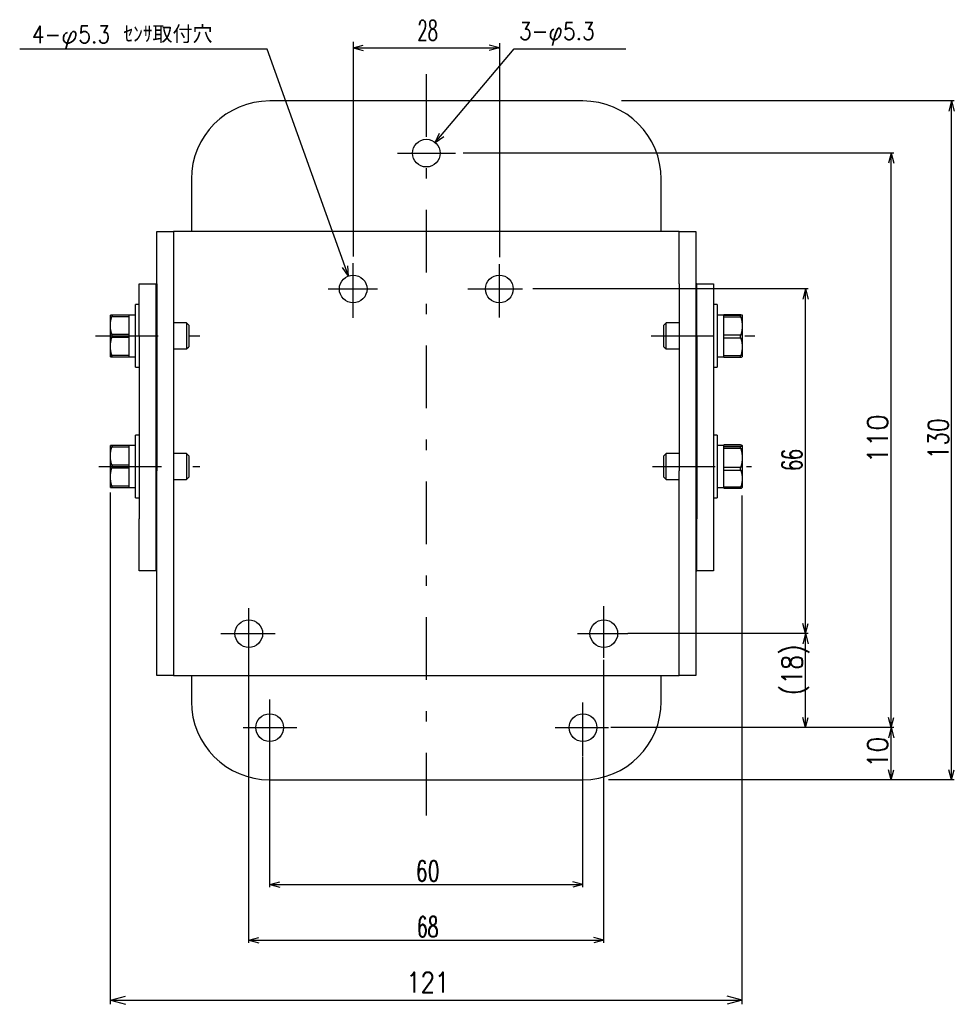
# Model space of a CAD drawing. Extents: x 168 to 527, y 104 to 394.
# Tile 2 of 3: x 168 to 347, y 205 to 394. Entities that reach past the tile are written whole.
import ezdxf
from ezdxf.enums import TextEntityAlignment as Align

# ---------------------------------------------------------------- set-up
doc = ezdxf.new("R2010")
doc.units = 0
doc.header["$LTSCALE"] = 2
doc.header["$MEASUREMENT"] = 0
doc.linetypes.add('CENTER', pattern=[13, 6, -3, 1, -3])
doc.layers.add('0一般図-0通り芯', color=7, linetype='CONTINUOUS')
doc.layers.add('0一般図-1躯体', color=7, linetype='CONTINUOUS')
doc.styles.get("Standard").update_dxf_attribs({"font": 'txt.shx', "bigfont": 'extfont.shx'})

msp = doc.modelspace()

# ---------------------------------------------------------------- linework, layer by layer
at = {"layer": '0一般図-0通り芯', "color": 4, "linetype": 'CENTER'}
for p, q in [((245.5, 383.39), (245.5, 238.78)), ((239.99, 368.24), (251.09, 368.24)), ((231.5, 336.68), (231.5, 347.2)), ((259.5, 336.76), (259.5, 346.96)), ((226.73, 342.24), (236.16, 342.24)), ((253.48, 342.24), (263.91, 342.24)), ((182.12, 333.24), (202.93, 333.24)), ((288.54, 333.24), (308.43, 333.24)), ((182.79, 308.24), (202.12, 308.24)), ((288.8, 308.24), (307.77, 308.24)), ((211.5, 271.19), (211.5, 281.11)), ((279.5, 271.61), (279.5, 281.5)), ((206.15, 276.24), (216.54, 276.24)), ((274.44, 276.24), (284.13, 276.24)), ((215.5, 252.6), (215.5, 263.64)), ((275.5, 252.72), (275.5, 263.06)), ((210.43, 258.24), (220.71, 258.24)), ((270.17, 258.24), (280.38, 258.24))]:
    msp.add_line(p, q, dxfattribs=at)
at = {"layer": '0一般図-0通り芯', "color": 7, "linetype": 'CONTINUOUS'}
for p, q in [((275.5, 378.24), (215.5, 378.24)), ((200.5, 363.24), (200.5, 353.24)), ((290.5, 353.24), (290.5, 363.24)), ((193.9, 343.24), (193.9, 353.24)), ((197.84, 353.24), (197.1, 353.24)), ((293.16, 353.24), (197.84, 353.24)), ((293.9, 353.24), (293.16, 353.24)), ((293.9, 343.24), (293.9, 353.24)), ((193.7, 343.24), (193.9, 343.24)), ((193.9, 343.24), (193.9, 307.38)), ((197.1, 343.24), (197.1, 307.38)), ((293.9, 343.24), (293.9, 307.38)), ((297.3, 343.24), (297.1, 343.24)), ((297.1, 343.24), (297.1, 307.38)), ((190.5, 339.24), (189.8, 339.24)), ((189.8, 327.24), (189.8, 339.24)), ((301.2, 339.24), (300.5, 339.24)), ((301.2, 339.24), (301.2, 327.24)), ((185, 335.24), (185, 337.24)), ((188.5, 337.24), (185.28, 337.24)), ((189.8, 337.24), (188.5, 337.24)), ((188.5, 337.24), (188.5, 336.99)), ((193.9, 335.74), (193.7, 335.74)), ((199.55, 335.74), (197.1, 335.74)), ((200, 335.29), (199.55, 335.74)), ((199.55, 335.74), (199.55, 330.74)), ((291.44, 335.74), (291, 335.29)), ((293.9, 335.74), (291.44, 335.74)), ((291.44, 330.74), (291.44, 335.74)), ((297.3, 335.74), (297.1, 335.74)), ((302.5, 337.24), (301.2, 337.24)), ((305.72, 337.29), (302.5, 337.29)), ((302.5, 337.29), (302.5, 337.29)), ((302.5, 337.18), (302.5, 337.24)), ((305.72, 337.18), (302.5, 337.18)), ((302.5, 336.92), (302.5, 337.18)), ((305.72, 337.29), (305.72, 337.29)), ((306, 337.24), (306, 335.15)), ((185, 331.24), (185, 335.24)), ((200, 335.29), (200, 331.18)), ((291, 331.18), (291, 335.29)), ((306, 335.15), (306, 331.15)), ((188.5, 333.49), (185.28, 333.49)), ((185.28, 332.99), (188.5, 332.99)), ((188.5, 333.49), (188.5, 332.99)), ((188.5, 332.99), (188.5, 331.24)), ((190.5, 333.24), (190.5, 298.24)), ((193.7, 333.24), (193.7, 298.24)), ((297.3, 333.24), (297.3, 298.24)), ((300.5, 333.24), (300.5, 298.24)), ((302.5, 332.87), (302.5, 333.37)), ((302.5, 332.87), (305.72, 332.87)), ((302.5, 331.15), (302.5, 332.87)), ((185, 329.24), (185, 331.24)), ((193.7, 330.74), (193.9, 330.74)), ((197.1, 330.74), (199.55, 330.74)), ((199.55, 330.74), (200, 331.18)), ((291, 331.18), (291.44, 330.74)), ((291.44, 330.74), (293.9, 330.74)), ((297.1, 330.74), (297.3, 330.74)), ((302.5, 329.43), (302.5, 331.15)), ((306, 331.15), (306, 329.24)), ((185.28, 329.24), (188.5, 329.24)), ((188.5, 329.49), (188.5, 329.24)), ((188.5, 329.24), (189.8, 329.24)), ((301.2, 329.24), (302.5, 329.24)), ((305.72, 329.43), (302.5, 329.43)), ((302.5, 329.19), (302.5, 329.43)), ((302.5, 329.19), (305.72, 329.19)), ((189.8, 327.24), (190.5, 327.24)), ((300.5, 327.24), (301.2, 327.24)), ((190.5, 314.24), (189.8, 314.24)), ((189.8, 302.24), (189.8, 314.24)), ((301.2, 314.24), (300.5, 314.24)), ((301.2, 314.24), (301.2, 302.24)), ((185, 310.24), (185, 312.24)), ((188.5, 312.24), (185.28, 312.24)), ((189.8, 312.24), (188.5, 312.24)), ((188.5, 312.24), (188.5, 311.99)), ((302.5, 312.24), (301.2, 312.24)), ((305.71, 312.41), (302.5, 312.41)), ((302.5, 312.41), (302.5, 312.41)), ((302.5, 312.03), (302.5, 312.22)), ((305.72, 312.03), (302.5, 312.03)), ((302.5, 311.74), (302.5, 312.03)), ((305.71, 312.41), (305.72, 312.41)), ((306, 312.22), (306, 309.9)), ((185, 306.24), (185, 310.24)), ((193.9, 310.74), (193.7, 310.74)), ((199.55, 310.74), (197.1, 310.74)), ((200, 310.29), (199.55, 310.74)), ((199.55, 310.74), (199.55, 305.74)), ((200, 310.29), (200, 306.18)), ((291.44, 310.74), (291, 310.29)), ((291, 306.18), (291, 310.29)), ((293.9, 310.74), (291.44, 310.74)), ((291.44, 305.74), (291.44, 310.74)), ((297.3, 310.74), (297.1, 310.74)), ((306, 309.9), (306, 305.92)), ((188.5, 308.49), (185.28, 308.49)), ((185.28, 307.99), (188.5, 307.99)), ((188.5, 308.49), (188.5, 307.99)), ((188.5, 307.99), (188.5, 306.24)), ((193.9, 300.31), (193.9, 307.38)), ((197.1, 307.38), (197.1, 300.31)), ((293.9, 300.31), (293.9, 307.38)), ((297.1, 307.38), (297.1, 300.31)), ((302.5, 307.56), (302.5, 308.06)), ((302.5, 307.56), (305.72, 307.56)), ((302.5, 305.92), (302.5, 307.56)), ((185, 304.24), (185, 306.24)), ((193.7, 305.74), (193.9, 305.74)), ((197.1, 305.74), (199.55, 305.74)), ((199.55, 305.74), (200, 306.18)), ((291, 306.18), (291.44, 305.74)), ((291.44, 305.74), (293.9, 305.74)), ((297.1, 305.74), (297.3, 305.74)), ((302.5, 304.27), (302.5, 305.92)), ((306, 305.92), (306, 304.24)), ((185.28, 304.24), (188.5, 304.24)), ((188.5, 304.49), (188.5, 304.24)), ((188.5, 304.24), (189.8, 304.24)), ((301.2, 304.24), (302.5, 304.24)), ((305.72, 304.27), (302.5, 304.27)), ((302.5, 304.06), (302.5, 304.27)), ((302.5, 304.06), (305.71, 304.06)), ((189.8, 302.24), (190.5, 302.24)), ((300.5, 302.24), (301.2, 302.24)), ((193.9, 271.17), (193.9, 300.31)), ((197.1, 300.31), (197.1, 271.17)), ((293.9, 271.17), (293.9, 300.31)), ((297.1, 300.31), (297.1, 271.17)), ((193.7, 298.24), (193.7, 288.24)), ((297.3, 288.24), (297.3, 298.24)), ((300.5, 298.24), (300.5, 288.24)), ((193.9, 288.24), (193.7, 288.24)), ((297.1, 288.24), (297.3, 288.24)), ((300.5, 288.24), (297.3, 288.24)), ((197.1, 271.17), (197.1, 268.24)), ((293.9, 268.24), (293.9, 271.17)), ((297.1, 271.17), (297.1, 268.24)), ((197.1, 268.24), (197.84, 268.24)), ((197.84, 268.24), (293.16, 268.24)), ((200.5, 268.24), (200.5, 263.24)), ((290.5, 263.24), (290.5, 268.24)), ((293.16, 268.24), (293.9, 268.24)), ((297.1, 268.24), (293.9, 268.24)), ((215.5, 248.24), (275.5, 248.24))]:
    msp.add_line(p, q, dxfattribs=at)
for points in [[(193.9, 353.24), (197.1, 353.24), (197.1, 343.24)], [(293.9, 353.24), (297.1, 353.24), (297.1, 343.24)], [(190.5, 333.24), (190.5, 343.24), (193.7, 343.24), (193.7, 333.24)], [(297.3, 333.24), (297.3, 343.24), (300.5, 343.24), (300.5, 333.24)], [(185.28, 337.24), (185.26, 337.24), (185.26, 337.24), (185.25, 337.24), (185.24, 337.24), (185.24, 337.24), (185.22, 337.24), (185.21, 337.24), (185.2, 337.24), (185.19, 337.24), (185.17, 337.24), (185.15, 337.24), (185.14, 337.24), (185.12, 337.24), (185.11, 337.24), (185.09, 337.24), (185.08, 337.24), (185.06, 337.24), (185.05, 337.24), (185.04, 337.24), (185.04, 337.24), (185.03, 337.24), (185.03, 337.24), (185.02, 337.24), (185.02, 337.24), (185.02, 337.24), (185.01, 337.24), (185.01, 337.24), (185.01, 337.24), (185.01, 337.24), (185.01, 337.24), (185, 337.24), (185, 337.24), (185, 337.24)], [(185, 335.24), (185, 335.29), (185, 335.31), (185, 335.33), (185.01, 335.36), (185.01, 335.4), (185.01, 335.44), (185.01, 335.48), (185.01, 335.53), (185.02, 335.58), (185.02, 335.64), (185.02, 335.7), (185.03, 335.76), (185.03, 335.83), (185.04, 335.9), (185.04, 335.97), (185.05, 336.05), (185.06, 336.12), (185.07, 336.19), (185.09, 336.26), (185.1, 336.33), (185.12, 336.4), (185.14, 336.47), (185.15, 336.53), (185.17, 336.59), (185.19, 336.65), (185.2, 336.7), (185.21, 336.75), (185.22, 336.79), (185.23, 336.83), (185.24, 336.86), (185.25, 336.89), (185.26, 336.92), (185.28, 336.99)], [(185.28, 337.24), (185.28, 337.24), (185.28, 337.24), (185.28, 337.24), (185.28, 337.24), (185.28, 337.24), (185.29, 337.23), (185.29, 337.23), (185.29, 337.23), (185.29, 337.23), (185.29, 337.23), (185.3, 337.23), (185.3, 337.23), (185.3, 337.23), (185.3, 337.23), (185.3, 337.22), (185.31, 337.22), (185.31, 337.21), (185.31, 337.21), (185.31, 337.2), (185.31, 337.2), (185.31, 337.19), (185.31, 337.18), (185.31, 337.17), (185.31, 337.16), (185.31, 337.15), (185.31, 337.14), (185.31, 337.13), (185.31, 337.12), (185.31, 337.11), (185.31, 337.1), (185.3, 337.09), (185.3, 337.08), (185.3, 337.07), (185.3, 337.06), (185.3, 337.05), (185.29, 337.05), (185.29, 337.04), (185.29, 337.03), (185.29, 337.02), (185.29, 337.02), (185.29, 337.01), (185.28, 337.01), (185.28, 337.01), (185.28, 337), (185.28, 337), (185.28, 337), (185.28, 336.99), (185.28, 336.99), (185.28, 336.99)], [(185.28, 336.99), (188.5, 336.99), (188.5, 335.24), (188.5, 333.49)], [(302.5, 337.24), (302.5, 337.29), (305.72, 337.29)], [(305.72, 333.37), (302.5, 333.37), (302.5, 335.15), (302.5, 336.92), (305.72, 336.92)], [(305.72, 336.92), (305.72, 336.93), (305.72, 336.93), (305.72, 336.94), (305.72, 336.94), (305.72, 336.95), (305.71, 336.95), (305.71, 336.96), (305.71, 336.97), (305.71, 336.97), (305.71, 336.98), (305.7, 336.99), (305.7, 337), (305.7, 337.01), (305.7, 337.02), (305.7, 337.03), (305.69, 337.04), (305.69, 337.05), (305.69, 337.06), (305.69, 337.07), (305.69, 337.08), (305.69, 337.09), (305.69, 337.1), (305.69, 337.11), (305.69, 337.12), (305.69, 337.13), (305.69, 337.14), (305.69, 337.15), (305.69, 337.15), (305.69, 337.16), (305.69, 337.16), (305.7, 337.17), (305.7, 337.17), (305.7, 337.17), (305.7, 337.17), (305.7, 337.18), (305.71, 337.18), (305.71, 337.18), (305.71, 337.18), (305.71, 337.18), (305.71, 337.18), (305.71, 337.18), (305.72, 337.18), (305.72, 337.18), (305.72, 337.18), (305.72, 337.18), (305.72, 337.18), (305.72, 337.18), (305.72, 337.18), (305.72, 337.18)], [(305.72, 337.29), (305.73, 337.29), (305.73, 337.29), (305.74, 337.29), (305.74, 337.29), (305.75, 337.29), (305.76, 337.29), (305.76, 337.28), (305.77, 337.28), (305.78, 337.28), (305.79, 337.28), (305.8, 337.28), (305.81, 337.28), (305.82, 337.28), (305.82, 337.28), (305.83, 337.28), (305.84, 337.28), (305.85, 337.27), (305.86, 337.27), (305.87, 337.27), (305.88, 337.27), (305.89, 337.27), (305.9, 337.27), (305.91, 337.27), (305.92, 337.26), (305.92, 337.26), (305.93, 337.26), (305.94, 337.26), (305.95, 337.26), (305.95, 337.26), (305.96, 337.26), (305.97, 337.25), (305.97, 337.25), (305.98, 337.25), (305.98, 337.25), (305.98, 337.25), (305.99, 337.25), (305.99, 337.25), (305.99, 337.25), (305.99, 337.24), (305.99, 337.24), (305.99, 337.24), (305.99, 337.24), (305.99, 337.24), (306, 337.24), (306, 337.24), (306, 337.24), (306, 337.24), (306, 337.24), (306, 337.24)], [(306, 337.24), (306, 337.24), (306, 337.24), (306, 337.23), (306, 337.23), (306, 337.23), (306, 337.23), (306, 337.23), (305.99, 337.23), (305.99, 337.23), (305.99, 337.23), (305.99, 337.23), (305.99, 337.23), (305.99, 337.23), (305.99, 337.23), (305.98, 337.22), (305.98, 337.22), (305.98, 337.22), (305.97, 337.22), (305.97, 337.22), (305.96, 337.22), (305.96, 337.22), (305.95, 337.21), (305.94, 337.21), (305.93, 337.21), (305.93, 337.21), (305.92, 337.21), (305.91, 337.21), (305.9, 337.21), (305.89, 337.2), (305.88, 337.2), (305.87, 337.2), (305.87, 337.2), (305.86, 337.2), (305.85, 337.2), (305.84, 337.2), (305.83, 337.2), (305.82, 337.19), (305.81, 337.19), (305.8, 337.19), (305.79, 337.19), (305.78, 337.19), (305.77, 337.19), (305.76, 337.19), (305.76, 337.19), (305.75, 337.19), (305.74, 337.19), (305.74, 337.19), (305.73, 337.19), (305.72, 337.18)], [(305.72, 336.92), (305.73, 336.87), (305.74, 336.85), (305.75, 336.83), (305.76, 336.8), (305.76, 336.77), (305.77, 336.73), (305.79, 336.68), (305.8, 336.64), (305.81, 336.58), (305.83, 336.53), (305.84, 336.47), (305.86, 336.4), (305.88, 336.34), (305.89, 336.27), (305.91, 336.19), (305.92, 336.12), (305.94, 336.05), (305.95, 335.97), (305.96, 335.9), (305.96, 335.83), (305.97, 335.76), (305.97, 335.69), (305.98, 335.62), (305.98, 335.56), (305.98, 335.5), (305.99, 335.45), (305.99, 335.4), (305.99, 335.35), (305.99, 335.31), (305.99, 335.28), (306, 335.25), (306, 335.22), (306, 335.15), (306, 335.1), (306, 335.08), (306, 335.05), (305.99, 335.02), (305.99, 334.99), (305.99, 334.95), (305.99, 334.9), (305.99, 334.85), (305.98, 334.8), (305.98, 334.74), (305.98, 334.68), (305.97, 334.61), (305.97, 334.54), (305.96, 334.47), (305.96, 334.4), (305.95, 334.33), (305.94, 334.25), (305.92, 334.18), (305.91, 334.11), (305.9, 334.03), (305.88, 333.97), (305.86, 333.9), (305.85, 333.83), (305.83, 333.77), (305.81, 333.71), (305.8, 333.66), (305.79, 333.61), (305.78, 333.57), (305.76, 333.53), (305.76, 333.5), (305.75, 333.47), (305.74, 333.44), (305.72, 333.37)], [(185.28, 333.49), (185.26, 333.54), (185.26, 333.56), (185.25, 333.58), (185.24, 333.61), (185.24, 333.64), (185.22, 333.68), (185.21, 333.72), (185.2, 333.77), (185.19, 333.82), (185.17, 333.88), (185.15, 333.94), (185.14, 334), (185.12, 334.07), (185.11, 334.14), (185.09, 334.21), (185.08, 334.28), (185.06, 334.35), (185.05, 334.42), (185.04, 334.5), (185.04, 334.57), (185.03, 334.64), (185.03, 334.71), (185.02, 334.77), (185.02, 334.83), (185.02, 334.89), (185.01, 334.94), (185.01, 334.99), (185.01, 335.04), (185.01, 335.08), (185.01, 335.11), (185, 335.14), (185, 335.17), (185, 335.24)], [(185, 331.24), (185, 331.27), (185, 331.28), (185, 331.3), (185, 331.32), (185, 331.34), (185, 331.37), (185, 331.39), (185.01, 331.42), (185.01, 331.45), (185.01, 331.48), (185.01, 331.51), (185.01, 331.55), (185.01, 331.58), (185.01, 331.62), (185.02, 331.66), (185.02, 331.7), (185.02, 331.74), (185.03, 331.78), (185.03, 331.83), (185.04, 331.87), (185.04, 331.92), (185.05, 331.97), (185.06, 332.02), (185.07, 332.06), (185.07, 332.11), (185.08, 332.16), (185.09, 332.21), (185.1, 332.26), (185.11, 332.31), (185.12, 332.35), (185.12, 332.4), (185.13, 332.44), (185.14, 332.49), (185.15, 332.53), (185.16, 332.57), (185.17, 332.61), (185.18, 332.64), (185.19, 332.68), (185.2, 332.71), (185.21, 332.75), (185.22, 332.78), (185.23, 332.81), (185.23, 332.83), (185.24, 332.86), (185.25, 332.88), (185.25, 332.91), (185.26, 332.93), (185.26, 332.94), (185.28, 332.99)], [(185.28, 333.49), (185.28, 333.48), (185.28, 333.48), (185.28, 333.47), (185.28, 333.47), (185.28, 333.46), (185.29, 333.46), (185.29, 333.45), (185.29, 333.44), (185.29, 333.43), (185.29, 333.43), (185.3, 333.42), (185.3, 333.41), (185.3, 333.39), (185.3, 333.38), (185.3, 333.37), (185.31, 333.35), (185.31, 333.34), (185.31, 333.32), (185.31, 333.31), (185.31, 333.29), (185.31, 333.27), (185.31, 333.25), (185.31, 333.23), (185.31, 333.22), (185.31, 333.2), (185.31, 333.18), (185.31, 333.17), (185.31, 333.15), (185.31, 333.13), (185.31, 333.12), (185.3, 333.11), (185.3, 333.09), (185.3, 333.08), (185.3, 333.07), (185.3, 333.06), (185.29, 333.05), (185.29, 333.04), (185.29, 333.03), (185.29, 333.03), (185.29, 333.02), (185.29, 333.01), (185.28, 333.01), (185.28, 333.01), (185.28, 333), (185.28, 333), (185.28, 333), (185.28, 332.99), (185.28, 332.99), (185.28, 332.99)], [(305.72, 332.87), (305.72, 332.88), (305.72, 332.88), (305.72, 332.89), (305.72, 332.89), (305.72, 332.9), (305.71, 332.9), (305.71, 332.91), (305.71, 332.92), (305.71, 332.93), (305.71, 332.93), (305.7, 332.94), (305.7, 332.95), (305.7, 332.97), (305.7, 332.98), (305.7, 332.99), (305.69, 333), (305.69, 333.02), (305.69, 333.04), (305.69, 333.05), (305.69, 333.07), (305.69, 333.09), (305.69, 333.11), (305.69, 333.12), (305.69, 333.14), (305.69, 333.16), (305.69, 333.18), (305.69, 333.19), (305.69, 333.21), (305.69, 333.22), (305.69, 333.24), (305.7, 333.25), (305.7, 333.27), (305.7, 333.28), (305.7, 333.29), (305.7, 333.3), (305.71, 333.31), (305.71, 333.32), (305.71, 333.33), (305.71, 333.33), (305.71, 333.34), (305.71, 333.34), (305.72, 333.35), (305.72, 333.35), (305.72, 333.36), (305.72, 333.36), (305.72, 333.36), (305.72, 333.37), (305.72, 333.37), (305.72, 333.37)], [(305.72, 332.87), (305.73, 332.83), (305.74, 332.81), (305.75, 332.78), (305.76, 332.75), (305.76, 332.72), (305.77, 332.68), (305.79, 332.64), (305.8, 332.59), (305.81, 332.54), (305.83, 332.49), (305.84, 332.43), (305.86, 332.37), (305.88, 332.3), (305.89, 332.23), (305.91, 332.16), (305.92, 332.09), (305.94, 332.02), (305.95, 331.95), (305.96, 331.88), (305.96, 331.81), (305.97, 331.74), (305.97, 331.67), (305.98, 331.61), (305.98, 331.55), (305.98, 331.49), (305.99, 331.44), (305.99, 331.39), (305.99, 331.35), (305.99, 331.31), (305.99, 331.27), (306, 331.24), (306, 331.22), (306, 331.15)], [(185.28, 329.49), (185.27, 329.52), (185.27, 329.53), (185.26, 329.55), (185.26, 329.57), (185.25, 329.59), (185.24, 329.61), (185.24, 329.64), (185.23, 329.66), (185.22, 329.69), (185.21, 329.72), (185.2, 329.76), (185.19, 329.79), (185.18, 329.82), (185.18, 329.86), (185.17, 329.9), (185.16, 329.94), (185.15, 329.98), (185.14, 330.02), (185.13, 330.07), (185.12, 330.11), (185.11, 330.16), (185.1, 330.2), (185.09, 330.25), (185.08, 330.3), (185.08, 330.35), (185.07, 330.4), (185.06, 330.45), (185.05, 330.49), (185.05, 330.54), (185.04, 330.59), (185.03, 330.64), (185.03, 330.68), (185.02, 330.72), (185.02, 330.77), (185.02, 330.81), (185.01, 330.85), (185.01, 330.88), (185.01, 330.92), (185.01, 330.96), (185.01, 330.99), (185.01, 331.02), (185.01, 331.05), (185, 331.08), (185, 331.11), (185, 331.13), (185, 331.15), (185, 331.17), (185, 331.19), (185, 331.24)], [(188.5, 331.24), (188.5, 329.49), (185.28, 329.49)], [(306, 331.15), (306, 331.12), (306, 331.1), (306, 331.09), (306, 331.07), (306, 331.05), (306, 331.02), (306, 331), (305.99, 330.97), (305.99, 330.94), (305.99, 330.91), (305.99, 330.88), (305.99, 330.84), (305.99, 330.81), (305.99, 330.77), (305.98, 330.73), (305.98, 330.69), (305.98, 330.65), (305.97, 330.61), (305.97, 330.57), (305.96, 330.52), (305.96, 330.48), (305.95, 330.43), (305.94, 330.38), (305.93, 330.34), (305.93, 330.29), (305.92, 330.24), (305.91, 330.19), (305.9, 330.14), (305.89, 330.1), (305.88, 330.05), (305.87, 330.01), (305.87, 329.96), (305.86, 329.92), (305.85, 329.88), (305.84, 329.84), (305.83, 329.8), (305.82, 329.76), (305.81, 329.73), (305.8, 329.7), (305.79, 329.66), (305.78, 329.63), (305.77, 329.6), (305.76, 329.58), (305.76, 329.55), (305.75, 329.53), (305.74, 329.51), (305.74, 329.49), (305.73, 329.47), (305.72, 329.43)], [(185, 329.24), (185, 329.24), (185, 329.24), (185, 329.24), (185, 329.24), (185, 329.24), (185, 329.24), (185, 329.24), (185.01, 329.24), (185.01, 329.24), (185.01, 329.24), (185.01, 329.24), (185.01, 329.24), (185.01, 329.24), (185.01, 329.24), (185.02, 329.24), (185.02, 329.24), (185.02, 329.24), (185.03, 329.24), (185.03, 329.24), (185.04, 329.24), (185.04, 329.24), (185.05, 329.24), (185.06, 329.24), (185.07, 329.24), (185.07, 329.24), (185.08, 329.24), (185.09, 329.24), (185.1, 329.24), (185.11, 329.24), (185.12, 329.24), (185.12, 329.24), (185.13, 329.24), (185.14, 329.24), (185.15, 329.24), (185.16, 329.24), (185.17, 329.24), (185.18, 329.24), (185.19, 329.24), (185.2, 329.24), (185.21, 329.24), (185.22, 329.24), (185.23, 329.24), (185.23, 329.24), (185.24, 329.24), (185.25, 329.24), (185.25, 329.24), (185.26, 329.24), (185.26, 329.24), (185.28, 329.24), (185.28, 329.24), (185.28, 329.24), (185.28, 329.24), (185.28, 329.24), (185.28, 329.24), (185.28, 329.24), (185.28, 329.24), (185.28, 329.24), (185.28, 329.24), (185.29, 329.24), (185.29, 329.24), (185.29, 329.24), (185.29, 329.24), (185.29, 329.24), (185.29, 329.24), (185.29, 329.24), (185.3, 329.24), (185.3, 329.25), (185.3, 329.25), (185.3, 329.25), (185.3, 329.25), (185.3, 329.25), (185.3, 329.26), (185.31, 329.26), (185.31, 329.26), (185.31, 329.26), (185.31, 329.27), (185.31, 329.27), (185.31, 329.27), (185.31, 329.28), (185.31, 329.28), (185.31, 329.29), (185.31, 329.29), (185.31, 329.29), (185.31, 329.3), (185.31, 329.3), (185.31, 329.31), (185.31, 329.31), (185.31, 329.32), (185.31, 329.32), (185.31, 329.33), (185.31, 329.33), (185.31, 329.34), (185.31, 329.35), (185.31, 329.35), (185.31, 329.36), (185.31, 329.36), (185.31, 329.37), (185.31, 329.38), (185.3, 329.38), (185.3, 329.39), (185.3, 329.4), (185.3, 329.4), (185.3, 329.41), (185.3, 329.41), (185.3, 329.42), (185.29, 329.43), (185.29, 329.43), (185.29, 329.44), (185.29, 329.44), (185.29, 329.45), (185.29, 329.45), (185.29, 329.46), (185.29, 329.46), (185.28, 329.47), (185.28, 329.47), (185.28, 329.47), (185.28, 329.48), (185.28, 329.48), (185.28, 329.48), (185.28, 329.48), (185.28, 329.48), (185.28, 329.49)], [(305.72, 329.19), (305.72, 329.19), (305.72, 329.19), (305.72, 329.19), (305.72, 329.19), (305.72, 329.19), (305.71, 329.19), (305.71, 329.19), (305.71, 329.19), (305.71, 329.19), (305.71, 329.19), (305.7, 329.19), (305.7, 329.19), (305.7, 329.19), (305.7, 329.2), (305.7, 329.2), (305.69, 329.2), (305.69, 329.21), (305.69, 329.21), (305.69, 329.22), (305.69, 329.22), (305.69, 329.23), (305.69, 329.24), (305.69, 329.25), (305.69, 329.26), (305.69, 329.27), (305.69, 329.28), (305.69, 329.29), (305.69, 329.3), (305.69, 329.31), (305.69, 329.32), (305.7, 329.33), (305.7, 329.33), (305.7, 329.34), (305.7, 329.35), (305.7, 329.36), (305.71, 329.37), (305.71, 329.38), (305.71, 329.38), (305.71, 329.39), (305.71, 329.4), (305.71, 329.4), (305.72, 329.4), (305.72, 329.41), (305.72, 329.41), (305.72, 329.42), (305.72, 329.42), (305.72, 329.42), (305.72, 329.42), (305.72, 329.43)], [(305.72, 329.19), (305.73, 329.19), (305.73, 329.19), (305.74, 329.19), (305.74, 329.19), (305.75, 329.19), (305.76, 329.19), (305.76, 329.19), (305.77, 329.19), (305.78, 329.19), (305.79, 329.19), (305.8, 329.19), (305.81, 329.2), (305.82, 329.2), (305.82, 329.2), (305.83, 329.2), (305.84, 329.2), (305.85, 329.2), (305.86, 329.2), (305.87, 329.2), (305.88, 329.21), (305.89, 329.21), (305.9, 329.21), (305.91, 329.21), (305.92, 329.21), (305.92, 329.21), (305.93, 329.21), (305.94, 329.22), (305.95, 329.22), (305.95, 329.22), (305.96, 329.22), (305.97, 329.22), (305.97, 329.22), (305.98, 329.22), (305.98, 329.23), (305.98, 329.23), (305.99, 329.23), (305.99, 329.23), (305.99, 329.23), (305.99, 329.23), (305.99, 329.23), (305.99, 329.23), (305.99, 329.23), (305.99, 329.23), (306, 329.24), (306, 329.24), (306, 329.24), (306, 329.24), (306, 329.24), (306, 329.24)], [(185.28, 312.24), (185.26, 312.24), (185.26, 312.24), (185.25, 312.24), (185.24, 312.24), (185.24, 312.24), (185.22, 312.24), (185.21, 312.24), (185.2, 312.24), (185.19, 312.24), (185.17, 312.24), (185.15, 312.24), (185.14, 312.24), (185.12, 312.24), (185.11, 312.24), (185.09, 312.24), (185.08, 312.24), (185.06, 312.24), (185.05, 312.24), (185.04, 312.24), (185.04, 312.24), (185.03, 312.24), (185.03, 312.24), (185.02, 312.24), (185.02, 312.24), (185.02, 312.24), (185.01, 312.24), (185.01, 312.24), (185.01, 312.24), (185.01, 312.24), (185.01, 312.24), (185, 312.24), (185, 312.24), (185, 312.24)], [(185, 310.24), (185, 310.29), (185, 310.31), (185, 310.33), (185.01, 310.36), (185.01, 310.4), (185.01, 310.44), (185.01, 310.48), (185.01, 310.53), (185.02, 310.58), (185.02, 310.64), (185.02, 310.7), (185.03, 310.76), (185.03, 310.83), (185.04, 310.9), (185.04, 310.97), (185.05, 311.05), (185.06, 311.12), (185.07, 311.19), (185.09, 311.26), (185.1, 311.33), (185.12, 311.4), (185.14, 311.47), (185.15, 311.53), (185.17, 311.59), (185.19, 311.65), (185.2, 311.7), (185.21, 311.75), (185.22, 311.79), (185.23, 311.83), (185.24, 311.86), (185.25, 311.89), (185.26, 311.92), (185.28, 311.99)], [(185.28, 312.24), (185.28, 312.24), (185.28, 312.24), (185.28, 312.24), (185.28, 312.24), (185.28, 312.24), (185.29, 312.23), (185.29, 312.23), (185.29, 312.23), (185.29, 312.23), (185.29, 312.23), (185.3, 312.23), (185.3, 312.23), (185.3, 312.23), (185.3, 312.23), (185.3, 312.22), (185.31, 312.22), (185.31, 312.21), (185.31, 312.21), (185.31, 312.2), (185.31, 312.2), (185.31, 312.19), (185.31, 312.18), (185.31, 312.17), (185.31, 312.16), (185.31, 312.15), (185.31, 312.14), (185.31, 312.13), (185.31, 312.12), (185.31, 312.11), (185.31, 312.1), (185.3, 312.09), (185.3, 312.08), (185.3, 312.07), (185.3, 312.06), (185.3, 312.05), (185.29, 312.05), (185.29, 312.04), (185.29, 312.03), (185.29, 312.02), (185.29, 312.02), (185.29, 312.01), (185.28, 312.01), (185.28, 312.01), (185.28, 312), (185.28, 312), (185.28, 312), (185.28, 311.99), (185.28, 311.99), (185.28, 311.99)], [(185.28, 311.99), (188.5, 311.99), (188.5, 310.24), (188.5, 308.49)], [(302.5, 312.22), (302.5, 312.41), (305.72, 312.41)], [(305.72, 308.06), (302.5, 308.06), (302.5, 309.9), (302.5, 311.74), (305.72, 311.74)], [(305.72, 311.74), (305.72, 311.74), (305.72, 311.75), (305.72, 311.75), (305.72, 311.76), (305.72, 311.76), (305.71, 311.77), (305.71, 311.77), (305.71, 311.78), (305.71, 311.79), (305.71, 311.8), (305.7, 311.81), (305.7, 311.82), (305.7, 311.83), (305.7, 311.84), (305.7, 311.85), (305.69, 311.86), (305.69, 311.87), (305.69, 311.88), (305.69, 311.89), (305.69, 311.91), (305.69, 311.92), (305.69, 311.93), (305.69, 311.94), (305.69, 311.95), (305.69, 311.96), (305.69, 311.97), (305.69, 311.98), (305.69, 311.98), (305.69, 311.99), (305.69, 311.99), (305.7, 312), (305.7, 312), (305.7, 312.01), (305.7, 312.01), (305.7, 312.01), (305.71, 312.02), (305.71, 312.02), (305.71, 312.02), (305.71, 312.02), (305.71, 312.02), (305.71, 312.02), (305.72, 312.02), (305.72, 312.02), (305.72, 312.02), (305.72, 312.03), (305.72, 312.03), (305.72, 312.03), (305.72, 312.03), (305.72, 312.03)], [(305.72, 312.41), (305.73, 312.41), (305.73, 312.41), (305.74, 312.41), (305.74, 312.4), (305.75, 312.4), (305.76, 312.4), (305.76, 312.4), (305.77, 312.39), (305.78, 312.39), (305.79, 312.39), (305.8, 312.38), (305.81, 312.38), (305.82, 312.38), (305.82, 312.37), (305.83, 312.37), (305.84, 312.36), (305.85, 312.36), (305.86, 312.35), (305.87, 312.35), (305.88, 312.34), (305.89, 312.34), (305.9, 312.33), (305.91, 312.33), (305.92, 312.32), (305.92, 312.32), (305.93, 312.31), (305.94, 312.31), (305.95, 312.3), (305.95, 312.3), (305.96, 312.29), (305.97, 312.29), (305.97, 312.28), (305.98, 312.28), (305.98, 312.27), (305.98, 312.27), (305.99, 312.26), (305.99, 312.26), (305.99, 312.25), (305.99, 312.25), (305.99, 312.25), (305.99, 312.24), (305.99, 312.24), (305.99, 312.24), (306, 312.23), (306, 312.23), (306, 312.23), (306, 312.23), (306, 312.22), (306, 312.22)], [(306, 312.22), (306, 312.22), (306, 312.21), (306, 312.21), (306, 312.21), (306, 312.21), (306, 312.21), (306, 312.2), (305.99, 312.2), (305.99, 312.2), (305.99, 312.19), (305.99, 312.19), (305.99, 312.19), (305.99, 312.18), (305.99, 312.18), (305.98, 312.17), (305.98, 312.17), (305.98, 312.16), (305.97, 312.16), (305.97, 312.15), (305.96, 312.15), (305.96, 312.14), (305.95, 312.14), (305.94, 312.13), (305.93, 312.13), (305.93, 312.12), (305.92, 312.12), (305.91, 312.11), (305.9, 312.11), (305.89, 312.1), (305.88, 312.1), (305.87, 312.09), (305.87, 312.09), (305.86, 312.08), (305.85, 312.08), (305.84, 312.07), (305.83, 312.07), (305.82, 312.06), (305.81, 312.06), (305.8, 312.06), (305.79, 312.05), (305.78, 312.05), (305.77, 312.05), (305.76, 312.04), (305.76, 312.04), (305.75, 312.04), (305.74, 312.04), (305.74, 312.03), (305.73, 312.03), (305.72, 312.03)], [(305.72, 311.74), (305.73, 311.69), (305.74, 311.67), (305.75, 311.64), (305.76, 311.61), (305.76, 311.57), (305.77, 311.53), (305.79, 311.49), (305.8, 311.44), (305.81, 311.39), (305.83, 311.33), (305.84, 311.26), (305.86, 311.2), (305.88, 311.13), (305.89, 311.06), (305.91, 310.98), (305.92, 310.91), (305.94, 310.83), (305.95, 310.75), (305.96, 310.68), (305.96, 310.6), (305.97, 310.53), (305.97, 310.46), (305.98, 310.39), (305.98, 310.32), (305.98, 310.26), (305.99, 310.21), (305.99, 310.16), (305.99, 310.11), (305.99, 310.07), (305.99, 310.03), (306, 310), (306, 309.97), (306, 309.9), (306, 309.85), (306, 309.83), (306, 309.8), (305.99, 309.77), (305.99, 309.73), (305.99, 309.69), (305.99, 309.64), (305.99, 309.59), (305.98, 309.54), (305.98, 309.48), (305.98, 309.41), (305.97, 309.35), (305.97, 309.27), (305.96, 309.2), (305.96, 309.13), (305.95, 309.05), (305.94, 308.97), (305.92, 308.9), (305.91, 308.82), (305.9, 308.75), (305.88, 308.67), (305.86, 308.6), (305.85, 308.54), (305.83, 308.47), (305.81, 308.42), (305.8, 308.36), (305.79, 308.31), (305.78, 308.27), (305.76, 308.23), (305.76, 308.19), (305.75, 308.16), (305.74, 308.13), (305.72, 308.06)], [(185.28, 308.49), (185.26, 308.54), (185.26, 308.56), (185.25, 308.58), (185.24, 308.61), (185.24, 308.64), (185.22, 308.68), (185.21, 308.72), (185.2, 308.77), (185.19, 308.82), (185.17, 308.88), (185.15, 308.94), (185.14, 309), (185.12, 309.07), (185.11, 309.14), (185.09, 309.21), (185.08, 309.28), (185.06, 309.35), (185.05, 309.42), (185.04, 309.5), (185.04, 309.57), (185.03, 309.64), (185.03, 309.71), (185.02, 309.77), (185.02, 309.83), (185.02, 309.89), (185.01, 309.94), (185.01, 309.99), (185.01, 310.04), (185.01, 310.08), (185.01, 310.11), (185, 310.14), (185, 310.17), (185, 310.24)], [(185, 306.24), (185, 306.27), (185, 306.28), (185, 306.3), (185, 306.32), (185, 306.34), (185, 306.37), (185, 306.39), (185.01, 306.42), (185.01, 306.45), (185.01, 306.48), (185.01, 306.51), (185.01, 306.55), (185.01, 306.58), (185.01, 306.62), (185.02, 306.66), (185.02, 306.7), (185.02, 306.74), (185.03, 306.78), (185.03, 306.83), (185.04, 306.87), (185.04, 306.92), (185.05, 306.97), (185.06, 307.02), (185.07, 307.06), (185.07, 307.11), (185.08, 307.16), (185.09, 307.21), (185.1, 307.26), (185.11, 307.31), (185.12, 307.35), (185.12, 307.4), (185.13, 307.44), (185.14, 307.49), (185.15, 307.53), (185.16, 307.57), (185.17, 307.61), (185.18, 307.64), (185.19, 307.68), (185.2, 307.71), (185.21, 307.75), (185.22, 307.78), (185.23, 307.81), (185.23, 307.83), (185.24, 307.86), (185.25, 307.88), (185.25, 307.91), (185.26, 307.93), (185.26, 307.94), (185.28, 307.99)], [(185.28, 308.49), (185.28, 308.48), (185.28, 308.48), (185.28, 308.47), (185.28, 308.47), (185.28, 308.46), (185.29, 308.46), (185.29, 308.45), (185.29, 308.44), (185.29, 308.43), (185.29, 308.43), (185.3, 308.42), (185.3, 308.41), (185.3, 308.39), (185.3, 308.38), (185.3, 308.37), (185.31, 308.35), (185.31, 308.34), (185.31, 308.32), (185.31, 308.31), (185.31, 308.29), (185.31, 308.27), (185.31, 308.25), (185.31, 308.23), (185.31, 308.22), (185.31, 308.2), (185.31, 308.18), (185.31, 308.17), (185.31, 308.15), (185.31, 308.13), (185.31, 308.12), (185.3, 308.11), (185.3, 308.09), (185.3, 308.08), (185.3, 308.07), (185.3, 308.06), (185.29, 308.05), (185.29, 308.04), (185.29, 308.03), (185.29, 308.03), (185.29, 308.02), (185.29, 308.01), (185.28, 308.01), (185.28, 308.01), (185.28, 308), (185.28, 308), (185.28, 308), (185.28, 307.99), (185.28, 307.99), (185.28, 307.99)], [(305.72, 307.56), (305.72, 307.57), (305.72, 307.57), (305.72, 307.58), (305.72, 307.58), (305.72, 307.59), (305.71, 307.59), (305.71, 307.6), (305.71, 307.61), (305.71, 307.61), (305.71, 307.62), (305.7, 307.63), (305.7, 307.64), (305.7, 307.65), (305.7, 307.66), (305.7, 307.68), (305.69, 307.69), (305.69, 307.7), (305.69, 307.72), (305.69, 307.74), (305.69, 307.75), (305.69, 307.77), (305.69, 307.79), (305.69, 307.81), (305.69, 307.83), (305.69, 307.84), (305.69, 307.86), (305.69, 307.88), (305.69, 307.89), (305.69, 307.91), (305.69, 307.92), (305.7, 307.94), (305.7, 307.95), (305.7, 307.96), (305.7, 307.98), (305.7, 307.99), (305.71, 308), (305.71, 308), (305.71, 308.01), (305.71, 308.02), (305.71, 308.03), (305.71, 308.03), (305.72, 308.04), (305.72, 308.04), (305.72, 308.05), (305.72, 308.05), (305.72, 308.05), (305.72, 308.05), (305.72, 308.06), (305.72, 308.06)], [(305.72, 307.56), (305.73, 307.52), (305.74, 307.5), (305.75, 307.48), (305.76, 307.45), (305.76, 307.42), (305.77, 307.38), (305.79, 307.34), (305.8, 307.3), (305.81, 307.25), (305.83, 307.2), (305.84, 307.14), (305.86, 307.08), (305.88, 307.02), (305.89, 306.95), (305.91, 306.89), (305.92, 306.82), (305.94, 306.75), (305.95, 306.68), (305.96, 306.61), (305.96, 306.55), (305.97, 306.48), (305.97, 306.42), (305.98, 306.36), (305.98, 306.3), (305.98, 306.24), (305.99, 306.19), (305.99, 306.15), (305.99, 306.11), (305.99, 306.07), (305.99, 306.04), (306, 306.01), (306, 305.98), (306, 305.92)], [(185.28, 304.49), (185.27, 304.52), (185.27, 304.53), (185.26, 304.55), (185.26, 304.57), (185.25, 304.59), (185.24, 304.61), (185.24, 304.64), (185.23, 304.66), (185.22, 304.69), (185.21, 304.72), (185.2, 304.76), (185.19, 304.79), (185.18, 304.82), (185.18, 304.86), (185.17, 304.9), (185.16, 304.94), (185.15, 304.98), (185.14, 305.02), (185.13, 305.07), (185.12, 305.11), (185.11, 305.16), (185.1, 305.2), (185.09, 305.25), (185.08, 305.3), (185.08, 305.35), (185.07, 305.4), (185.06, 305.45), (185.05, 305.49), (185.05, 305.54), (185.04, 305.59), (185.03, 305.64), (185.03, 305.68), (185.02, 305.72), (185.02, 305.77), (185.02, 305.81), (185.01, 305.85), (185.01, 305.88), (185.01, 305.92), (185.01, 305.96), (185.01, 305.99), (185.01, 306.02), (185.01, 306.05), (185, 306.08), (185, 306.11), (185, 306.13), (185, 306.15), (185, 306.17), (185, 306.19), (185, 306.24)], [(188.5, 306.24), (188.5, 304.49), (185.28, 304.49)], [(306, 305.92), (306, 305.89), (306, 305.87), (306, 305.86), (306, 305.84), (306, 305.82), (306, 305.8), (306, 305.77), (305.99, 305.75), (305.99, 305.72), (305.99, 305.69), (305.99, 305.66), (305.99, 305.63), (305.99, 305.59), (305.99, 305.56), (305.98, 305.52), (305.98, 305.48), (305.98, 305.44), (305.97, 305.4), (305.97, 305.36), (305.96, 305.32), (305.96, 305.27), (305.95, 305.23), (305.94, 305.19), (305.93, 305.14), (305.93, 305.09), (305.92, 305.05), (305.91, 305), (305.9, 304.96), (305.89, 304.91), (305.88, 304.87), (305.87, 304.83), (305.87, 304.78), (305.86, 304.74), (305.85, 304.7), (305.84, 304.67), (305.83, 304.63), (305.82, 304.59), (305.81, 304.56), (305.8, 304.53), (305.79, 304.5), (305.78, 304.47), (305.77, 304.44), (305.76, 304.42), (305.76, 304.39), (305.75, 304.37), (305.74, 304.35), (305.74, 304.33), (305.73, 304.31), (305.72, 304.27)], [(185, 304.24), (185, 304.24), (185, 304.24), (185, 304.24), (185, 304.24), (185, 304.24), (185, 304.24), (185, 304.24), (185.01, 304.24), (185.01, 304.24), (185.01, 304.24), (185.01, 304.24), (185.01, 304.24), (185.01, 304.24), (185.01, 304.24), (185.02, 304.24), (185.02, 304.24), (185.02, 304.24), (185.03, 304.24), (185.03, 304.24), (185.04, 304.24), (185.04, 304.24), (185.05, 304.24), (185.06, 304.24), (185.07, 304.24), (185.07, 304.24), (185.08, 304.24), (185.09, 304.24), (185.1, 304.24), (185.11, 304.24), (185.12, 304.24), (185.12, 304.24), (185.13, 304.24), (185.14, 304.24), (185.15, 304.24), (185.16, 304.24), (185.17, 304.24), (185.18, 304.24), (185.19, 304.24), (185.2, 304.24), (185.21, 304.24), (185.22, 304.24), (185.23, 304.24), (185.23, 304.24), (185.24, 304.24), (185.25, 304.24), (185.25, 304.24), (185.26, 304.24), (185.26, 304.24), (185.28, 304.24), (185.28, 304.24), (185.28, 304.24), (185.28, 304.24), (185.28, 304.24), (185.28, 304.24), (185.28, 304.24), (185.28, 304.24), (185.28, 304.24), (185.28, 304.24), (185.29, 304.24), (185.29, 304.24), (185.29, 304.24), (185.29, 304.24), (185.29, 304.24), (185.29, 304.24), (185.29, 304.24), (185.3, 304.24), (185.3, 304.25), (185.3, 304.25), (185.3, 304.25), (185.3, 304.25), (185.3, 304.25), (185.3, 304.26), (185.31, 304.26), (185.31, 304.26), (185.31, 304.26), (185.31, 304.27), (185.31, 304.27), (185.31, 304.27), (185.31, 304.28), (185.31, 304.28), (185.31, 304.29), (185.31, 304.29), (185.31, 304.29), (185.31, 304.3), (185.31, 304.3), (185.31, 304.31), (185.31, 304.31), (185.31, 304.32), (185.31, 304.32), (185.31, 304.33), (185.31, 304.33), (185.31, 304.34), (185.31, 304.35), (185.31, 304.35), (185.31, 304.36), (185.31, 304.36), (185.31, 304.37), (185.31, 304.38), (185.3, 304.38), (185.3, 304.39), (185.3, 304.4), (185.3, 304.4), (185.3, 304.41), (185.3, 304.41), (185.3, 304.42), (185.29, 304.43), (185.29, 304.43), (185.29, 304.44), (185.29, 304.44), (185.29, 304.45), (185.29, 304.45), (185.29, 304.46), (185.29, 304.46), (185.28, 304.47), (185.28, 304.47), (185.28, 304.47), (185.28, 304.48), (185.28, 304.48), (185.28, 304.48), (185.28, 304.48), (185.28, 304.48), (185.28, 304.49)], [(305.72, 304.06), (305.72, 304.06), (305.72, 304.06), (305.72, 304.06), (305.72, 304.06), (305.72, 304.06), (305.71, 304.06), (305.71, 304.06), (305.71, 304.06), (305.71, 304.06), (305.71, 304.06), (305.7, 304.06), (305.7, 304.06), (305.7, 304.06), (305.7, 304.06), (305.7, 304.07), (305.69, 304.07), (305.69, 304.07), (305.69, 304.08), (305.69, 304.08), (305.69, 304.09), (305.69, 304.09), (305.69, 304.1), (305.69, 304.11), (305.69, 304.11), (305.69, 304.12), (305.69, 304.13), (305.69, 304.14), (305.69, 304.15), (305.69, 304.16), (305.69, 304.17), (305.7, 304.18), (305.7, 304.19), (305.7, 304.19), (305.7, 304.2), (305.7, 304.21), (305.71, 304.22), (305.71, 304.22), (305.71, 304.23), (305.71, 304.24), (305.71, 304.24), (305.71, 304.25), (305.72, 304.25), (305.72, 304.26), (305.72, 304.26), (305.72, 304.26), (305.72, 304.26), (305.72, 304.27), (305.72, 304.27), (305.72, 304.27)], [(305.72, 304.06), (305.73, 304.07), (305.73, 304.07), (305.74, 304.07), (305.74, 304.07), (305.75, 304.07), (305.76, 304.08), (305.76, 304.08), (305.77, 304.08), (305.78, 304.09), (305.79, 304.09), (305.8, 304.09), (305.81, 304.1), (305.82, 304.1), (305.82, 304.1), (305.83, 304.11), (305.84, 304.11), (305.85, 304.12), (305.86, 304.12), (305.87, 304.13), (305.88, 304.13), (305.89, 304.14), (305.9, 304.14), (305.91, 304.15), (305.92, 304.15), (305.92, 304.16), (305.93, 304.16), (305.94, 304.17), (305.95, 304.17), (305.95, 304.18), (305.96, 304.18), (305.97, 304.19), (305.97, 304.19), (305.98, 304.2), (305.98, 304.2), (305.98, 304.21), (305.99, 304.21), (305.99, 304.22), (305.99, 304.22), (305.99, 304.23), (305.99, 304.23), (305.99, 304.23), (305.99, 304.24), (305.99, 304.24), (306, 304.24), (306, 304.24), (306, 304.25), (306, 304.25), (306, 304.25), (306, 304.26)], [(193.7, 288.24), (190.5, 288.24), (190.5, 298.24)], [(197.1, 268.24), (193.9, 268.24), (193.9, 271.17)]]:
    msp.add_lwpolyline(points, dxfattribs=at)
for centre in [(245.5, 368.24), (231.5, 342.24), (259.5, 342.24), (211.5, 276.24), (279.5, 276.24), (215.5, 258.24), (275.5, 258.24)]:
    msp.add_circle(centre, 2.65, dxfattribs=at)
for centre, start, end in [((215.5, 363.24), 90, 180), ((275.5, 363.24), 360, 450), ((215.5, 263.24), 180, 270), ((275.5, 263.24), 270, 0)]:
    msp.add_arc(centre, 15, start, end, dxfattribs=at)
at = {"layer": '0一般図-1躯体', "color": 4, "linetype": 'CONTINUOUS'}
for p, q in [((231.5, 389.56), (231.5, 348.45)), ((231.5, 388.4), (233.43, 388.92)), ((259.5, 388.4), (257.57, 388.92)), ((259.5, 389.33), (259.5, 348.31)), ((215.02, 388.15), (167.62, 388.15)), ((230.62, 344.69), (215.02, 388.15)), ((231.5, 388.4), (259.5, 388.4)), ((231.5, 388.4), (233.43, 387.88)), ((259.5, 388.4), (257.57, 387.88)), ((346.61, 378.24), (282.87, 378.24)), ((346.11, 378.24), (345.59, 376.31)), ((346.11, 248.24), (346.11, 378.24)), ((346.11, 378.24), (346.63, 376.31)), ((247.2, 370.27), (248.05, 372.08)), ((247.2, 370.27), (248.84, 371.41)), ((335.03, 368.24), (252.56, 368.24)), ((334.53, 368.24), (334.01, 366.31)), ((334.53, 258.24), (334.53, 368.24)), ((334.53, 368.24), (335.04, 366.31)), ((230.62, 344.69), (229.48, 346.33)), ((230.62, 344.69), (230.46, 346.68)), ((318.64, 342.24), (265.93, 342.24)), ((318.14, 342.24), (317.62, 340.31)), ((318.14, 276.24), (318.14, 342.24)), ((318.14, 342.24), (318.65, 340.31)), ((185, 205.28), (185, 303.23)), ((306, 205.28), (306, 302.69)), ((318.14, 276.24), (317.62, 278.17)), ((318.14, 276.24), (318.65, 278.17)), ((318.64, 276.24), (284.13, 276.24)), ((318.64, 276.24), (313.95, 276.24)), ((318.14, 276.24), (317.62, 274.31)), ((318.14, 258.24), (318.14, 276.24)), ((318.14, 276.24), (318.65, 274.31)), ((211.5, 217.02), (211.5, 271.19)), ((279.5, 217.02), (279.5, 271.19)), ((318.14, 258.24), (317.62, 260.17)), ((318.14, 258.24), (318.65, 260.17)), ((334.53, 258.24), (334.01, 260.17)), ((334.53, 258.24), (335.04, 260.17)), ((335.03, 258.24), (280.82, 258.24)), ((318.64, 258.24), (313.95, 258.24)), ((334.53, 258.24), (334.01, 256.31)), ((334.53, 248.24), (334.53, 258.24)), ((334.53, 258.24), (335.04, 256.31)), ((215.5, 227.69), (215.5, 252.6)), ((275.5, 227.69), (275.5, 252.6)), ((334.53, 248.24), (334.01, 250.17)), ((334.53, 248.24), (335.04, 250.17)), ((346.11, 248.24), (345.59, 250.17)), ((346.11, 248.24), (346.63, 250.17)), ((335.03, 248.24), (280.38, 248.24)), ((346.61, 248.24), (335.03, 248.24)), ((215.5, 228.19), (217.43, 228.71)), ((215.5, 228.19), (217.43, 227.67)), ((215.5, 228.19), (275.5, 228.19)), ((275.5, 228.19), (273.57, 228.71)), ((275.5, 228.19), (273.57, 227.67)), ((211.5, 217.52), (213.43, 218.04)), ((211.5, 217.52), (213.43, 217)), ((211.5, 217.52), (279.5, 217.52)), ((279.5, 217.52), (277.57, 218.04)), ((279.5, 217.52), (277.57, 217)), ((185, 206.03), (187.9, 206.8)), ((185, 206.03), (306, 206.03)), ((185, 206.03), (187.9, 205.25)), ((306, 206.03), (303.1, 206.8)), ((306, 206.03), (303.1, 205.25))]:
    msp.add_line(p, q, dxfattribs=at)
msp.add_lwpolyline([(247.2, 370.27), (262.32, 388.24), (283.7, 388.24)], dxfattribs=at)

# ---------------------------------------------------------------- texts
at = {"layer": '0一般図-1躯体', "color": 7, "lineweight": -3}
for s, width, p in [('28', 0.585, (245.76, 388.62)), ('60', 0.687, (245.76, 227.64)), ('68', 0.613, (245.76, 216.97)), ('121', 0.819, (245.79, 206.33))]:
    msp.add_text(s, height=3.897, dxfattribs=dict(at, width=width)).set_placement(p, align=Align.BOTTOM_CENTER)
for s, width, p in [('110', 0.94, (335.08, 313.53)), ('130', 0.784, (346.66, 313.53)), ('66', 0.62, (318.69, 309.49)), ('(18)', 0.861, (318.69, 269.31)), ('10', 0.89, (335.08, 253.49))]:
    msp.add_text(s, height=3.897, rotation=90, dxfattribs=dict(at, width=width)).set_placement(p, align=Align.BOTTOM_CENTER)
at = {"layer": '0一般図-1躯体', "color": 7, "lineweight": -3, "char_height": 3.313, "attachment_point": 7}
for s, insert in [('\\W0.897;{\\W0.860;3-}φ{\\W0.860;5.3}', (263.26, 388.86)), ('\\W1.052;{\\W0.860;4-}φ{\\W0.860;5.3 ｾﾝｻ}取付穴', (169.95, 388.22))]:
    msp.add_mtext(s, dxfattribs=dict(at, insert=insert))

doc.saveas('drawing.dxf')
